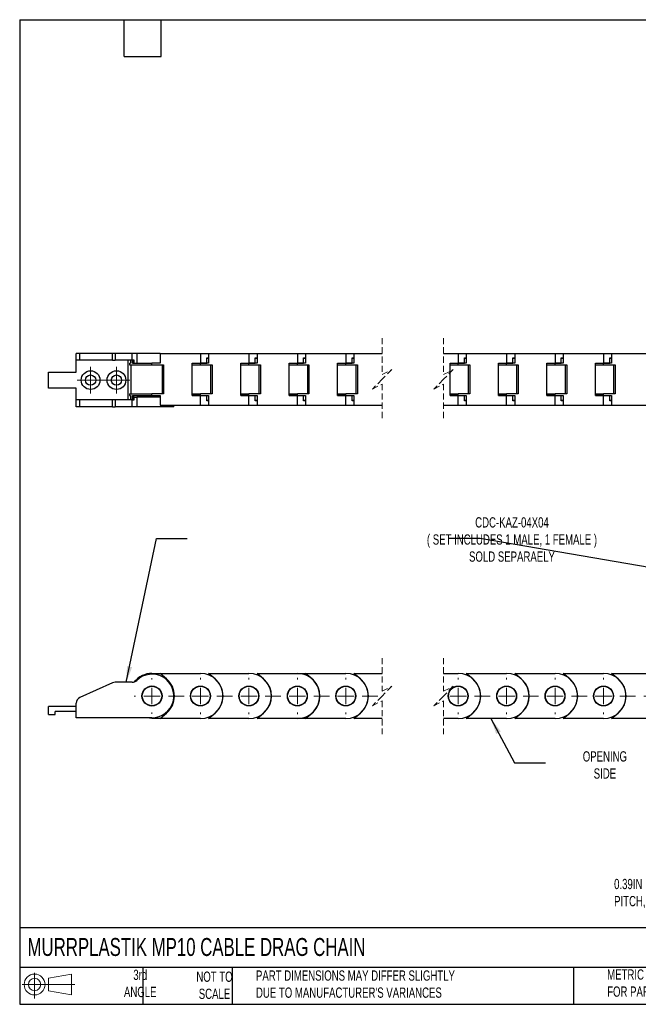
# Model space of a CAD drawing. Header units: millimetres. Extents: x 10 to 410, y 10 to 314.
# Tile 1 of 5: x 10 to 201, y 10 to 314. Entities that reach past the tile are written whole.
import ezdxf

# ---------------------------------------------------------------- set-up
doc = ezdxf.new("R2010")
doc.units = ezdxf.units.MM
doc.header["$LTSCALE"] = 1.5
doc.linetypes.add('CENTERX2', pattern=[20.32, 12.7, -2.54, 2.54, -2.54])
doc.linetypes.add('HIDDEN', pattern=[1.905, 1.27, -0.635])
doc.layers.add('TEXT', color=140, linetype='Continuous', lineweight=25)
doc.styles.add('SLDTEXTSTYLE0', font='TXT', dxfattribs={"width": 0.7})
doc.dimstyles.new('SLDDIMSTYLE3', dxfattribs={"dimtxt": 0.18, "dimasz": 4.953, "dimexe": 0, "dimexo": 0.0625, "dimgap": 0, "dimtad": 0, "dimtih": 1, "dimtoh": 1, "dimdec": 0, "dimrnd": 1e-09, "dimzin": 0, "dimdsep": 46, "dimtxsty": 'Standard', "dimsah": 1, "dimcen": 0.09, "dimadec": 0, "dimazin": 0, "dimtfac": 4.953, "dimtdec": 0, "dimtofl": 0, "dimtmove": 0, "dimatfit": 3, "dimfxl": 0, "dimfrac": 2, "dimtolj": 1, "dimtzin": 0, "dimarcsym": 0})

# ---------------------------------------------------------------- blocks, each defined once
blk = doc.blocks.new('Block11')
at = {"color": 7, "linetype": 'Continuous', "lineweight": 18}
for p, q in [((3.88, 7.97), (3.88, 0)), ((8.22, 6.25), (15.26, 7.55)), ((8.22, 2.39), (8.22, 6.25)), ((15.26, 7.55), (15.26, 1.1)), ((0, 4.32), (16.31, 4.32)), ((8.22, 2.39), (15.26, 1.1))]:
    blk.add_line(p, q, dxfattribs=at)
for radius in [3.23, 1.93]:
    blk.add_circle((3.88, 4.32), radius, dxfattribs=at)
blk = doc.blocks.new('Block12')
at = {"color": 7, "linetype": 'Continuous'}
blk.add_blockref('Block11', (0, 0), dxfattribs=at)
blk = doc.blocks.new('SW_CENTERMARKSYMBOL_1')
at = {"color": 0, "linetype": 'Continuous', "lineweight": 18}
for p, q in [((-60, 5.08), (-60, 5.54)), ((-45, 5.08), (-45, 5.54)), ((-30, 5.08), (-30, 5.54)), ((-15, 5.08), (-15, 5.54)), ((0, 5.08), (0, 5.54)), ((34.79, 5.08), (34.79, 5.54)), ((49.79, 5.08), (49.79, 5.54)), ((64.79, 5.08), (64.79, 5.54)), ((79.79, 5.08), (79.79, 5.54)), ((94.79, 5.08), (94.79, 5.54)), ((109.79, 5.08), (109.79, 5.54)), ((124.79, 5.08), (124.79, 5.54)), ((-65.08, 0), (-65.54, 0)), ((-60, 0), (-62.54, 0)), ((-60, 0), (-60, 2.54)), ((-60, 0), (-60, -2.54)), ((-60, 0), (-57.46, 0)), ((-45, 0), (-47.54, 0)), ((-45, 0), (-45, 2.54)), ((-45, 0), (-45, -2.54)), ((-45, 0), (-42.46, 0)), ((-30, 0), (-32.54, 0)), ((-30, 0), (-30, 2.54)), ((-30, 0), (-30, -2.54)), ((-30, 0), (-27.46, 0)), ((-15, 0), (-17.54, 0)), ((-15, 0), (-15, 2.54)), ((-15, 0), (-15, -2.54)), ((-15, 0), (-12.46, 0)), ((0, 0), (-2.54, 0)), ((0, 0), (0, 2.54)), ((0, 0), (0, -2.54)), ((0, 0), (2.54, 0)), ((34.79, 0), (32.25, 0)), ((34.79, 0), (34.79, 2.54)), ((34.79, 0), (34.79, -2.54)), ((34.79, 0), (37.33, 0)), ((49.79, 0), (47.25, 0)), ((49.79, 0), (49.79, 2.54)), ((49.79, 0), (49.79, -2.54)), ((49.79, 0), (52.33, 0)), ((64.79, 0), (62.25, 0)), ((64.79, 0), (64.79, 2.54)), ((64.79, 0), (64.79, -2.54)), ((64.79, 0), (67.33, 0)), ((79.79, 0), (77.25, 0)), ((79.79, 0), (79.79, 2.54)), ((79.79, 0), (79.79, -2.54)), ((79.79, 0), (82.33, 0)), ((94.79, 0), (92.25, 0)), ((94.79, 0), (94.79, 2.54)), ((94.79, 0), (94.79, -2.54)), ((94.79, 0), (97.33, 0)), ((109.79, 0), (107.25, 0)), ((109.79, 0), (109.79, 2.54)), ((109.79, 0), (109.79, -2.54)), ((109.79, 0), (112.33, 0)), ((124.79, 0), (122.25, 0)), ((124.79, 0), (124.79, 2.54)), ((124.79, 0), (124.79, -2.54)), ((124.79, 0), (127.33, 0)), ((129.87, 0), (130.33, 0)), ((-60, -5.08), (-60, -5.54)), ((-45, -5.08), (-45, -5.54)), ((-30, -5.08), (-30, -5.54)), ((-15, -5.08), (-15, -5.54)), ((0, -5.08), (0, -5.54)), ((34.79, -5.08), (34.79, -5.54)), ((49.79, -5.08), (49.79, -5.54)), ((64.79, -5.08), (64.79, -5.54)), ((79.79, -5.08), (79.79, -5.54)), ((94.79, -5.08), (94.79, -5.54)), ((109.79, -5.08), (109.79, -5.54)), ((124.79, -5.08), (124.79, -5.54))]:
    blk.add_line(p, q, dxfattribs=at)
at = {"color": 0, "linetype": 'CENTERX2', "lineweight": 18}
for p, q in [((-54.92, 0), (-50.08, 0)), ((-39.92, 0), (-35.08, 0)), ((-24.92, 0), (-20.08, 0)), ((-9.92, 0), (-5.08, 0)), ((5.08, 0), (9.92, 0)), ((39.87, 0), (44.71, 0)), ((54.87, 0), (59.71, 0)), ((69.87, 0), (74.71, 0)), ((84.87, 0), (89.71, 0)), ((99.87, 0), (104.71, 0)), ((114.87, 0), (119.71, 0))]:
    blk.add_line(p, q, dxfattribs=at)
blk = doc.blocks.new('SW_CENTERMARKSYMBOL_2')
at = {"color": 0, "linetype": 'Continuous', "lineweight": 18}
for p, q in [((-45, 5.08), (-45, 5.61)), ((-30, 5.08), (-30, 5.61)), ((-15, 5.08), (-15, 5.61)), ((0, 5.08), (0, 5.61)), ((34.79, 5.08), (34.79, 5.61)), ((49.79, 5.08), (49.79, 5.61)), ((64.79, 5.08), (64.79, 5.61)), ((79.79, 5.08), (79.79, 5.61)), ((94.79, 5.08), (94.79, 5.61)), ((109.79, 5.08), (109.79, 5.61)), ((124.79, 5.08), (124.79, 5.61)), ((139.79, 5.08), (139.79, 5.61)), ((-50.08, 0), (-50.61, 0)), ((-45, 0), (-47.54, 0)), ((-45, 0), (-45, 2.54)), ((-45, 0), (-45, -2.54)), ((-45, 0), (-42.46, 0)), ((-30, 0), (-32.54, 0)), ((-30, 0), (-30, 2.54)), ((-30, 0), (-30, -2.54)), ((-30, 0), (-27.46, 0)), ((-15, 0), (-17.54, 0)), ((-15, 0), (-15, 2.54)), ((-15, 0), (-15, -2.54)), ((-15, 0), (-12.46, 0)), ((0, 0), (-2.54, 0)), ((0, 0), (0, 2.54)), ((0, 0), (0, -2.54)), ((0, 0), (2.54, 0)), ((34.79, 0), (32.25, 0)), ((34.79, 0), (34.79, 2.54)), ((34.79, 0), (34.79, -2.54)), ((34.79, 0), (37.33, 0)), ((49.79, 0), (47.25, 0)), ((49.79, 0), (49.79, 2.54)), ((49.79, 0), (49.79, -2.54)), ((49.79, 0), (52.33, 0)), ((64.79, 0), (62.25, 0)), ((64.79, 0), (64.79, 2.54)), ((64.79, 0), (64.79, -2.54)), ((64.79, 0), (67.33, 0)), ((79.79, 0), (77.25, 0)), ((79.79, 0), (79.79, 2.54)), ((79.79, 0), (79.79, -2.54)), ((79.79, 0), (82.33, 0)), ((94.79, 0), (92.25, 0)), ((94.79, 0), (94.79, 2.54)), ((94.79, 0), (94.79, -2.54)), ((94.79, 0), (97.33, 0)), ((109.79, 0), (107.25, 0)), ((109.79, 0), (109.79, 2.54)), ((109.79, 0), (109.79, -2.54)), ((109.79, 0), (112.33, 0)), ((124.79, 0), (122.25, 0)), ((124.79, 0), (124.79, 2.54)), ((124.79, 0), (124.79, -2.54)), ((124.79, 0), (127.33, 0)), ((139.79, 0), (137.25, 0)), ((139.79, 0), (139.79, 2.54)), ((139.79, 0), (139.79, -2.54)), ((139.79, 0), (142.33, 0)), ((144.87, 0), (145.4, 0)), ((-45, -5.08), (-45, -5.61)), ((-30, -5.08), (-30, -5.61)), ((-15, -5.08), (-15, -5.61)), ((0, -5.08), (0, -5.61)), ((34.79, -5.08), (34.79, -5.61)), ((49.79, -5.08), (49.79, -5.61)), ((64.79, -5.08), (64.79, -5.61)), ((79.79, -5.08), (79.79, -5.61)), ((94.79, -5.08), (94.79, -5.61)), ((109.79, -5.08), (109.79, -5.61)), ((124.79, -5.08), (124.79, -5.61)), ((139.79, -5.08), (139.79, -5.61))]:
    blk.add_line(p, q, dxfattribs=at)
at = {"color": 0, "linetype": 'CENTERX2', "lineweight": 18}
for p, q in [((-39.92, 0), (-35.08, 0)), ((-24.92, 0), (-20.08, 0)), ((-9.92, 0), (-5.08, 0)), ((5.08, 0), (9.92, 0)), ((39.87, 0), (44.71, 0)), ((54.87, 0), (59.71, 0)), ((69.87, 0), (74.71, 0)), ((84.87, 0), (89.71, 0)), ((99.87, 0), (104.71, 0)), ((114.87, 0), (119.71, 0)), ((129.87, 0), (134.71, 0))]:
    blk.add_line(p, q, dxfattribs=at)
blk = doc.blocks.new('SW_CENTERMARKSYMBOL_3')
at = {"color": 0, "linetype": 'Continuous', "lineweight": 18}
for p, q in [((0, 2.54), (0, 4.14)), ((-2.54, 0), (-4.14, 0)), ((0, 0), (-2.54, 0)), ((0, 0), (0, 2.54)), ((0, 0), (0, -2.54)), ((0, 0), (2.54, 0)), ((2.54, 0), (4.14, 0)), ((0, -2.54), (0, -4.14))]:
    blk.add_line(p, q, dxfattribs=at)
blk = doc.blocks.new('SW_CENTERMARKSYMBOL_4')
at = {"color": 0, "linetype": 'Continuous', "lineweight": 18}
for p, q in [((0, 2.54), (0, 4.14)), ((-2.54, 0), (-4.14, 0)), ((0, 0), (-2.54, 0)), ((0, 0), (0, 2.54)), ((0, 0), (0, -2.54)), ((0, 0), (2.54, 0)), ((2.54, 0), (4.14, 0)), ((0, -2.54), (0, -4.14))]:
    blk.add_line(p, q, dxfattribs=at)

msp = doc.modelspace()

# ---------------------------------------------------------------- linework, layer by layer
at = {"color": 7, "linetype": 'HIDDEN', "lineweight": 18}
for p, q in [((121.73, 215.759), (121.73, 204.496)), ((140.78, 215.759), (140.78, 204.496)), ((121.73, 204.496), (124.73, 205.996)), ((124.73, 205.996), (121.73, 202.996)), ((140.78, 204.496), (143.78, 205.996)), ((143.78, 205.996), (140.78, 202.996)), ((121.73, 202.996), (118.73, 199.996)), ((118.73, 199.996), (121.73, 201.496)), ((121.73, 201.496), (121.73, 190.234)), ((140.78, 202.996), (137.78, 199.996)), ((137.78, 199.996), (140.78, 201.496)), ((140.78, 201.496), (140.78, 190.234)), ((121.73, 116.727), (121.73, 106.465)), ((140.78, 116.727), (140.78, 106.465)), ((121.73, 106.465), (124.73, 107.965)), ((124.73, 107.965), (121.73, 104.965)), ((140.78, 106.465), (143.78, 107.965)), ((143.78, 107.965), (140.78, 104.965)), ((121.73, 104.965), (118.73, 101.965)), ((140.78, 104.965), (137.78, 101.965)), ((118.73, 101.965), (121.73, 103.465)), ((121.73, 103.465), (121.73, 93.202)), ((137.78, 101.965), (140.78, 103.465)), ((140.78, 103.465), (140.78, 93.202))]:
    msp.add_line(p, q, dxfattribs=at)
for p, q in [((26.988, 208.896), (26.988, 210.996)), ((28.175, 210.996), (26.988, 210.996)), ((28.175, 208.896), (28.175, 210.996)), ((38.282, 210.996), (28.175, 210.996)), ((38.282, 208.896), (38.282, 210.996)), ((39.095, 210.996), (38.282, 210.996)), ((39.095, 210.996), (39.095, 208.896)), ((44.364, 210.996), (39.095, 210.996)), ((44.364, 208.896), (44.364, 210.996)), ((45.764, 210.996), (44.364, 210.996)), ((53.011, 210.996), (45.764, 210.996)), ((45.764, 210.996), (45.764, 207.996)), ((53.011, 210.996), (53.011, 207.996)), ((53.011, 210.996), (65.488, 210.996)), ((65.488, 210.996), (65.488, 208.046)), ((65.488, 210.996), (68.011, 210.996)), ((68.011, 210.996), (68.011, 207.996)), ((68.011, 210.996), (80.488, 210.996)), ((80.488, 210.996), (80.488, 208.046)), ((80.488, 210.996), (83.011, 210.996)), ((83.011, 210.996), (83.011, 207.996)), ((83.011, 210.996), (95.488, 210.996)), ((95.488, 210.996), (95.488, 208.046)), ((95.488, 210.996), (98.011, 210.996)), ((98.011, 210.996), (98.011, 207.996)), ((98.011, 210.996), (110.488, 210.996)), ((110.488, 210.996), (110.488, 208.046)), ((110.488, 210.996), (113.011, 210.996)), ((113.011, 210.996), (113.011, 207.996)), ((113.011, 210.996), (121.73, 210.996)), ((140.78, 210.996), (145.276, 210.996)), ((145.276, 210.996), (145.276, 208.046)), ((145.276, 210.996), (147.8, 210.996)), ((147.8, 210.996), (147.8, 207.996)), ((147.8, 210.996), (160.276, 210.996)), ((160.276, 210.996), (160.276, 208.046)), ((160.276, 210.996), (162.8, 210.996)), ((162.8, 210.996), (162.8, 207.996)), ((162.8, 210.996), (175.276, 210.996)), ((175.276, 210.996), (175.276, 208.046)), ((175.276, 210.996), (177.8, 210.996)), ((177.8, 210.996), (177.8, 207.996)), ((177.8, 210.996), (190.276, 210.996)), ((190.276, 210.996), (190.276, 208.046)), ((190.276, 210.996), (192.8, 210.996)), ((192.8, 210.996), (192.8, 207.996)), ((192.8, 210.996), (205.276, 210.996)), ((28.175, 208.896), (26.988, 208.896)), ((26.988, 205.246), (26.988, 208.896)), ((38.282, 208.896), (28.175, 208.896)), ((38.282, 208.896), (39.095, 208.896)), ((44.364, 208.896), (39.095, 208.896)), ((42.988, 208.896), (42.988, 196.596)), ((43.488, 207.996), (43.488, 207.496)), ((43.488, 207.996), (43.833, 207.996)), ((43.488, 207.496), (50.488, 207.496)), ((43.833, 208.896), (43.833, 207.996)), ((43.988, 198.496), (43.988, 207.496)), ((45.009, 208.896), (44.364, 208.896)), ((44.455, 208.896), (44.455, 207.996)), ((44.455, 207.996), (45.009, 207.996)), ((44.485, 207.996), (44.485, 208.896)), ((44.485, 207.996), (50.488, 207.996)), ((45.009, 207.996), (45.009, 208.896)), ((50.488, 207.496), (50.488, 207.996)), ((53.011, 207.996), (50.488, 207.996)), ((50.488, 207.496), (54.088, 207.496)), ((53.588, 207.496), (53.588, 198.496)), ((54.088, 207.496), (54.088, 198.496)), ((62.965, 208.046), (65.488, 208.046)), ((62.965, 197.946), (62.965, 208.046)), ((62.965, 207.996), (65.488, 207.996)), ((62.965, 207.496), (65.488, 207.496)), ((65.488, 208.046), (67.418, 208.046)), ((65.488, 207.496), (65.488, 207.996)), ((68.011, 207.996), (65.488, 207.996)), ((65.488, 207.496), (69.088, 207.496)), ((67.418, 209.696), (68.011, 209.696)), ((67.418, 208.046), (67.418, 209.696)), ((67.418, 209.596), (68.011, 209.596)), ((68.588, 207.496), (68.588, 198.496)), ((69.088, 207.496), (69.088, 198.496)), ((77.965, 208.046), (80.488, 208.046)), ((77.965, 197.946), (77.965, 208.046)), ((77.965, 207.996), (80.488, 207.996)), ((77.965, 207.496), (80.488, 207.496)), ((80.488, 208.046), (82.418, 208.046)), ((80.488, 207.496), (80.488, 207.996)), ((83.011, 207.996), (80.488, 207.996)), ((80.488, 207.496), (84.088, 207.496)), ((82.418, 209.696), (83.011, 209.696)), ((82.418, 208.046), (82.418, 209.696)), ((82.418, 209.596), (83.011, 209.596)), ((83.588, 207.496), (83.588, 198.496)), ((84.088, 207.496), (84.088, 198.496)), ((92.965, 208.046), (95.488, 208.046)), ((92.965, 197.946), (92.965, 208.046)), ((92.965, 207.996), (95.488, 207.996)), ((92.965, 207.496), (95.488, 207.496)), ((95.488, 208.046), (97.418, 208.046)), ((95.488, 207.496), (95.488, 207.996)), ((98.011, 207.996), (95.488, 207.996)), ((95.488, 207.496), (99.088, 207.496)), ((97.418, 209.696), (98.011, 209.696)), ((97.418, 208.046), (97.418, 209.696)), ((97.418, 209.596), (98.011, 209.596)), ((98.588, 207.496), (98.588, 198.496)), ((99.088, 207.496), (99.088, 198.496)), ((107.965, 208.046), (110.488, 208.046)), ((107.965, 197.946), (107.965, 208.046)), ((107.965, 207.996), (110.488, 207.996)), ((107.965, 207.496), (110.488, 207.496)), ((110.488, 208.046), (112.418, 208.046)), ((110.488, 207.496), (110.488, 207.996)), ((113.011, 207.996), (110.488, 207.996)), ((110.488, 207.496), (114.088, 207.496)), ((112.418, 209.696), (113.011, 209.696)), ((112.418, 208.046), (112.418, 209.696)), ((112.418, 209.596), (113.011, 209.596)), ((113.588, 207.496), (113.588, 198.496)), ((114.088, 207.496), (114.088, 198.496)), ((142.753, 208.046), (145.276, 208.046)), ((142.753, 197.946), (142.753, 208.046)), ((142.753, 207.996), (145.276, 207.996)), ((142.753, 207.496), (145.276, 207.496)), ((145.276, 208.046), (147.206, 208.046)), ((145.276, 207.496), (145.276, 207.996)), ((147.8, 207.996), (145.276, 207.996)), ((145.276, 207.496), (148.876, 207.496)), ((147.206, 209.696), (147.8, 209.696)), ((147.206, 208.046), (147.206, 209.696)), ((147.206, 209.596), (147.8, 209.596)), ((148.376, 207.496), (148.376, 198.496)), ((148.876, 207.496), (148.876, 198.496)), ((157.753, 208.046), (160.276, 208.046)), ((157.753, 197.946), (157.753, 208.046)), ((157.753, 207.996), (160.276, 207.996)), ((157.753, 207.496), (160.276, 207.496)), ((160.276, 208.046), (162.206, 208.046)), ((160.276, 207.496), (160.276, 207.996)), ((162.8, 207.996), (160.276, 207.996)), ((160.276, 207.496), (163.876, 207.496)), ((162.206, 209.696), (162.8, 209.696)), ((162.206, 208.046), (162.206, 209.696)), ((162.206, 209.596), (162.8, 209.596)), ((163.376, 207.496), (163.376, 198.496)), ((163.876, 207.496), (163.876, 198.496)), ((172.753, 208.046), (175.276, 208.046)), ((172.753, 197.946), (172.753, 208.046)), ((172.753, 207.996), (175.276, 207.996)), ((172.753, 207.496), (175.276, 207.496)), ((175.276, 208.046), (177.206, 208.046)), ((175.276, 207.496), (175.276, 207.996)), ((177.8, 207.996), (175.276, 207.996)), ((175.276, 207.496), (178.876, 207.496)), ((177.206, 209.696), (177.8, 209.696)), ((177.206, 208.046), (177.206, 209.696)), ((177.206, 209.596), (177.8, 209.596)), ((178.376, 207.496), (178.376, 198.496)), ((178.876, 207.496), (178.876, 198.496)), ((187.753, 208.046), (190.276, 208.046)), ((187.753, 197.946), (187.753, 208.046)), ((187.753, 207.996), (190.276, 207.996)), ((187.753, 207.496), (190.276, 207.496)), ((190.276, 208.046), (192.206, 208.046)), ((190.276, 207.496), (190.276, 207.996)), ((192.8, 207.996), (190.276, 207.996)), ((190.276, 207.496), (193.876, 207.496)), ((192.206, 209.696), (192.8, 209.696)), ((192.206, 208.046), (192.206, 209.696)), ((192.206, 209.596), (192.8, 209.596)), ((193.376, 207.496), (193.376, 198.496)), ((193.876, 207.496), (193.876, 198.496)), ((18.488, 200.246), (18.488, 205.246)), ((18.488, 205.246), (26.988, 205.246)), ((26.988, 200.246), (18.488, 200.246)), ((26.988, 196.596), (26.988, 200.246)), ((43.488, 198.496), (43.488, 197.996)), ((43.488, 198.496), (50.488, 198.496)), ((54.088, 198.496), (50.488, 198.496)), ((50.488, 197.996), (50.488, 198.496)), ((62.965, 198.496), (65.488, 198.496)), ((69.088, 198.496), (65.488, 198.496)), ((65.488, 197.996), (65.488, 198.496)), ((77.965, 198.496), (80.488, 198.496)), ((84.088, 198.496), (80.488, 198.496)), ((80.488, 197.996), (80.488, 198.496)), ((92.965, 198.496), (95.488, 198.496)), ((99.088, 198.496), (95.488, 198.496)), ((95.488, 197.996), (95.488, 198.496)), ((107.965, 198.496), (110.488, 198.496)), ((114.088, 198.496), (110.488, 198.496)), ((110.488, 197.996), (110.488, 198.496)), ((142.753, 198.496), (145.276, 198.496)), ((148.876, 198.496), (145.276, 198.496)), ((145.276, 197.996), (145.276, 198.496)), ((157.753, 198.496), (160.276, 198.496)), ((163.876, 198.496), (160.276, 198.496)), ((160.276, 197.996), (160.276, 198.496)), ((172.753, 198.496), (175.276, 198.496)), ((178.876, 198.496), (175.276, 198.496)), ((175.276, 197.996), (175.276, 198.496)), ((187.753, 198.496), (190.276, 198.496)), ((193.876, 198.496), (190.276, 198.496)), ((190.276, 197.996), (190.276, 198.496)), ((26.988, 194.496), (26.988, 196.596)), ((28.175, 196.596), (26.988, 196.596)), ((28.175, 194.496), (28.175, 196.596)), ((38.282, 196.596), (28.175, 196.596)), ((38.282, 194.496), (38.282, 196.596)), ((39.095, 196.596), (38.282, 196.596)), ((39.095, 196.596), (39.095, 194.496)), ((44.364, 196.596), (39.095, 196.596)), ((43.488, 197.996), (43.833, 197.996)), ((43.833, 197.996), (43.833, 196.596)), ((44.364, 194.496), (44.364, 196.596)), ((44.364, 196.596), (45.009, 196.596)), ((44.455, 197.496), (44.455, 196.596)), ((45.009, 197.496), (44.455, 197.496)), ((44.485, 196.596), (44.485, 197.996)), ((44.485, 197.996), (50.488, 197.996)), ((45.009, 196.596), (45.009, 197.496)), ((45.009, 197.496), (45.764, 197.496)), ((45.764, 197.496), (45.764, 194.496)), ((53.011, 197.496), (45.764, 197.496)), ((50.488, 197.996), (53.011, 197.996)), ((53.011, 197.996), (53.011, 194.996)), ((62.965, 197.996), (65.488, 197.996)), ((65.488, 197.946), (62.965, 197.946)), ((65.488, 197.996), (68.011, 197.996)), ((65.488, 194.996), (65.488, 197.946)), ((65.488, 197.946), (67.418, 197.946)), ((67.418, 196.296), (67.418, 197.946)), ((68.011, 196.396), (67.418, 196.396)), ((68.011, 196.296), (67.418, 196.296)), ((68.011, 197.996), (68.011, 194.996)), ((77.965, 197.996), (80.488, 197.996)), ((80.488, 197.946), (77.965, 197.946)), ((80.488, 197.996), (83.011, 197.996)), ((80.488, 194.996), (80.488, 197.946)), ((80.488, 197.946), (82.418, 197.946)), ((82.418, 196.296), (82.418, 197.946)), ((83.011, 196.396), (82.418, 196.396)), ((83.011, 196.296), (82.418, 196.296)), ((83.011, 197.996), (83.011, 194.996)), ((92.965, 197.996), (95.488, 197.996)), ((95.488, 197.946), (92.965, 197.946)), ((95.488, 197.996), (98.011, 197.996)), ((95.488, 194.996), (95.488, 197.946)), ((95.488, 197.946), (97.418, 197.946)), ((97.418, 196.296), (97.418, 197.946)), ((98.011, 196.396), (97.418, 196.396)), ((98.011, 196.296), (97.418, 196.296)), ((98.011, 197.996), (98.011, 194.996)), ((107.965, 197.996), (110.488, 197.996)), ((110.488, 197.946), (107.965, 197.946)), ((110.488, 197.996), (113.011, 197.996)), ((110.488, 194.996), (110.488, 197.946)), ((110.488, 197.946), (112.418, 197.946)), ((112.418, 196.296), (112.418, 197.946)), ((113.011, 196.396), (112.418, 196.396)), ((113.011, 196.296), (112.418, 196.296)), ((113.011, 197.996), (113.011, 194.996)), ((142.753, 197.996), (145.276, 197.996)), ((145.276, 197.946), (142.753, 197.946)), ((145.276, 197.996), (147.8, 197.996)), ((145.276, 194.996), (145.276, 197.946)), ((145.276, 197.946), (147.206, 197.946)), ((147.206, 196.296), (147.206, 197.946)), ((147.8, 196.396), (147.206, 196.396)), ((147.8, 196.296), (147.206, 196.296)), ((147.8, 197.996), (147.8, 194.996)), ((157.753, 197.996), (160.276, 197.996)), ((160.276, 197.946), (157.753, 197.946)), ((160.276, 197.996), (162.8, 197.996)), ((160.276, 194.996), (160.276, 197.946)), ((160.276, 197.946), (162.206, 197.946)), ((162.206, 196.296), (162.206, 197.946)), ((162.8, 196.396), (162.206, 196.396)), ((162.8, 196.296), (162.206, 196.296)), ((162.8, 197.996), (162.8, 194.996)), ((172.753, 197.996), (175.276, 197.996)), ((175.276, 197.946), (172.753, 197.946)), ((175.276, 197.996), (177.8, 197.996)), ((175.276, 194.996), (175.276, 197.946)), ((175.276, 197.946), (177.206, 197.946)), ((177.206, 196.296), (177.206, 197.946)), ((177.8, 196.396), (177.206, 196.396)), ((177.8, 196.296), (177.206, 196.296)), ((177.8, 197.996), (177.8, 194.996)), ((187.753, 197.996), (190.276, 197.996)), ((190.276, 197.946), (187.753, 197.946)), ((190.276, 197.996), (192.8, 197.996)), ((190.276, 194.996), (190.276, 197.946)), ((190.276, 197.946), (192.206, 197.946)), ((192.206, 196.296), (192.206, 197.946)), ((192.8, 196.396), (192.206, 196.396)), ((192.8, 196.296), (192.206, 196.296)), ((192.8, 197.996), (192.8, 194.996)), ((28.175, 194.496), (26.988, 194.496)), ((38.282, 194.496), (28.175, 194.496)), ((38.282, 194.496), (39.095, 194.496)), ((44.364, 194.496), (39.095, 194.496)), ((45.764, 194.496), (44.364, 194.496)), ((57.238, 194.496), (45.764, 194.496)), ((53.011, 194.996), (65.488, 194.996)), ((57.238, 194.496), (57.238, 194.996)), ((65.488, 194.996), (68.011, 194.996)), ((68.011, 194.996), (80.488, 194.996)), ((80.488, 194.996), (83.011, 194.996)), ((83.011, 194.996), (95.488, 194.996)), ((95.488, 194.996), (98.011, 194.996)), ((98.011, 194.996), (110.488, 194.996)), ((110.488, 194.996), (113.011, 194.996)), ((113.011, 194.996), (121.73, 194.996)), ((140.78, 194.996), (145.276, 194.996)), ((145.276, 194.996), (147.8, 194.996)), ((147.8, 194.996), (160.276, 194.996)), ((160.276, 194.996), (162.8, 194.996)), ((162.8, 194.996), (175.276, 194.996)), ((175.276, 194.996), (177.8, 194.996)), ((177.8, 194.996), (190.276, 194.996)), ((190.276, 194.996), (192.8, 194.996)), ((192.8, 194.996), (205.276, 194.996)), ((50.488, 111.965), (53.011, 111.965)), ((55.025, 110.23), (53.011, 111.965)), ((53.011, 111.965), (65.488, 111.965)), ((70.025, 110.23), (68.011, 111.965)), ((68.011, 111.965), (80.488, 111.965)), ((85.025, 110.23), (83.011, 111.965)), ((83.011, 111.965), (95.488, 111.965)), ((95.488, 111.965), (98.011, 111.965)), ((100.025, 110.23), (98.011, 111.965)), ((98.011, 111.965), (110.488, 111.965)), ((115.025, 110.23), (113.011, 111.965)), ((113.011, 111.965), (121.73, 111.965)), ((140.78, 111.965), (145.276, 111.965)), ((149.813, 110.23), (147.8, 111.965)), ((147.8, 111.965), (160.276, 111.965)), ((164.813, 110.23), (162.8, 111.965)), ((162.8, 111.965), (175.276, 111.965)), ((179.813, 110.23), (177.8, 111.965)), ((177.8, 111.965), (190.276, 111.965)), ((194.813, 110.23), (192.8, 111.965)), ((192.8, 111.965), (205.276, 111.965)), ((38.282, 109.042), (28.175, 104.542)), ((44.364, 109.215), (39.095, 109.215)), ((56.433, 108.565), (56.198, 108.565)), ((18.488, 99.215), (18.488, 101.715)), ((26.988, 101.715), (18.488, 101.715)), ((26.988, 98.215), (26.988, 102.715)), ((56.433, 101.365), (56.198, 101.365)), ((18.488, 99.215), (20.488, 99.215)), ((20.488, 99.215), (20.488, 100.215)), ((26.988, 100.215), (20.488, 100.215)), ((50.488, 98.215), (26.988, 98.215)), ((53.011, 97.965), (50.488, 97.965)), ((53.011, 97.965), (55.025, 99.7)), ((65.488, 97.965), (53.011, 97.965)), ((68.011, 97.965), (70.025, 99.7)), ((80.488, 97.965), (68.011, 97.965)), ((83.011, 97.965), (85.025, 99.7)), ((95.488, 97.965), (83.011, 97.965)), ((98.011, 97.965), (95.488, 97.965)), ((98.011, 97.965), (100.025, 99.7)), ((110.488, 97.965), (98.011, 97.965)), ((113.011, 97.965), (115.025, 99.7)), ((121.73, 97.965), (113.011, 97.965)), ((145.276, 97.965), (140.78, 97.965)), ((147.8, 97.965), (149.813, 99.7)), ((160.276, 97.965), (147.8, 97.965)), ((162.8, 97.965), (164.813, 99.7)), ((175.276, 97.965), (162.8, 97.965)), ((177.8, 97.965), (179.813, 99.7)), ((190.276, 97.965), (177.8, 97.965)), ((192.8, 97.965), (194.813, 99.7)), ((205.276, 97.965), (192.8, 97.965))]:
    msp.add_line(p, q)
at = {"flags": 128}
msp.add_lwpolyline([(50.488, 97.965), (48.853, 98.158), (48.634, 98.215)], dxfattribs=at)
for centre, radius in [((31.488, 202.746), 2.9), ((31.488, 202.746), 1.6), ((39.488, 202.746), 2.9), ((39.488, 202.746), 1.6), ((50.488, 104.965), 3.1), ((50.488, 104.965), 3), ((65.488, 104.965), 3.075), ((65.488, 104.965), 3), ((80.488, 104.965), 3.075), ((80.488, 104.965), 3), ((95.488, 104.965), 3.075), ((95.488, 104.965), 3), ((110.488, 104.965), 3.075), ((110.488, 104.965), 3), ((145.276, 104.965), 3.075), ((145.276, 104.965), 3), ((160.276, 104.965), 3.075), ((160.276, 104.965), 3), ((175.276, 104.965), 3.075), ((175.276, 104.965), 3), ((190.276, 104.965), 3.075), ((190.276, 104.965), 3)]:
    msp.add_circle(centre, radius)
for centre, radius, start, end in [((44.364, 111.215), 2, 270.00048, 314.41478), ((50.488, 104.965), 7, 90.00004, 141.50834), ((50.488, 104.965), 6.75, 269.99996, 134.4153), ((50.488, 104.965), 6.95, 310.74977, 49.25023), ((65.488, 104.965), 7, 270.00001, 89.99999), ((65.488, 104.965), 6.95, 310.75004, 49.24996), ((80.488, 104.965), 7, 270.00001, 89.99999), ((80.488, 104.965), 6.95, 310.75004, 49.24996), ((95.488, 104.965), 7, 270.00001, 89.99999), ((95.488, 104.965), 6.95, 310.75004, 49.24996), ((110.488, 104.965), 7, 270.00001, 89.99999), ((110.488, 104.965), 6.95, 310.75004, 49.24996), ((145.276, 104.965), 7, 270.00001, 89.99999), ((145.276, 104.965), 6.95, 310.75004, 49.24996), ((160.276, 104.965), 7, 270.00001, 89.99999), ((160.276, 104.965), 6.95, 310.75004, 49.24996), ((175.276, 104.965), 7, 270.00001, 89.99999), ((175.276, 104.965), 6.95, 310.74977, 49.25023), ((190.276, 104.965), 7, 270.00001, 89.99999), ((190.276, 104.965), 6.95, 310.74977, 49.25023), ((39.095, 107.215), 2, 89.99989, 113.99983), ((28.988, 102.715), 2, 114.00002, 180.00028)]:
    msp.add_arc(centre, radius, start, end)
at = {"layer": 'TEXT'}
for p, q in [((9.525, 314.325), (409.575, 314.325)), ((9.525, 314.325), (9.525, 9.525)), ((41.91, 302.895), (41.91, 314.325)), ((53.34, 302.895), (53.34, 314.325)), ((41.91, 302.895), (53.34, 302.895)), ((409.575, 33.189), (9.525, 33.189)), ((409.575, 20.955), (9.525, 20.955)), ((47.625, 20.955), (47.625, 9.525)), ((75.317, 20.955), (75.317, 9.525)), ((180.97, 20.955), (180.97, 9.525)), ((9.525, 9.525), (409.575, 9.525))]:
    msp.add_line(p, q, dxfattribs=at)

# ---------------------------------------------------------------- block references
at = {"color": 7, "linetype": 'Continuous', "lineweight": 0}
for name, p in [('SW_CENTERMARKSYMBOL_3', (31.488, 202.746)), ('SW_CENTERMARKSYMBOL_4', (39.488, 202.746)), ('SW_CENTERMARKSYMBOL_1', (110.488, 104.965)), ('SW_CENTERMARKSYMBOL_2', (110.488, 104.965))]:
    msp.add_blockref(name, p, dxfattribs=at)
at = {"layer": 'TEXT'}
msp.add_blockref('Block12', (10.257, 11.331), dxfattribs=at)

# ---------------------------------------------------------------- texts
at = {"color": 7, "linetype": 'Continuous', "lineweight": 0, "insert": (193.554, 48.355), "char_height": 3.175, "attachment_point": 1, "style": 'SLDTEXTSTYLE0'}
msp.add_mtext('0.39IN INSIDE HEIGHT, 0.35IN INSIDE WIDTH, 0.71IN BEND RADIUS, OUTSIDE OPENING, 0.59IN ^JPITCH, 1.6FT/0.5M LENGTH, BLACK. REQUIRES CDC-KAZ-04X04 BRACKET FOR MOUNTING.', dxfattribs=at)
at = {"layer": 'TEXT', "style": 'SLDTEXTSTYLE0'}
for s, insert, char_height, attachment_point in [('CDC-KAZ-04X04^J( SET INCLUDES 1 MALE, 1 FEMALE )^JSOLD SEPARAELY', (161.938, 160.297), 3.175, 2), ('CDC-KAZ-04X04^J( SET INCLUDES 1 MALE, 1 FEMALE )^JSOLD SEPARAELY', (161.938, 160.297), 3.175, 2), ('OPENING ^JSIDE', (190.709, 87.854), 3.175, 2), ('MURRPLASTIK MP10 CABLE DRAG CHAIN', (11.949, 30.048), 5.55625, 1), ('3rd^JANGLE', (46.849, 20.229), 3.175, 2), ('NOT TO^JSCALE', (69.834, 19.659), 3.175, 2), ("PART DIMENSIONS MAY DIFFER SLIGHTLY ^JDUE TO MANUFACTURER'S VARIANCES", (82.679, 20.02), 3.175, 1), ('METRIC UNITS USED ^JFOR PART DESIGN', (191.407, 20.343), 3.175, 1)]:
    msp.add_mtext(s, dxfattribs=dict(at, insert=insert, char_height=char_height, attachment_point=attachment_point))

# ---------------------------------------------------------------- leaders
at = {"layer": 'TEXT'}
for points in [[(42.526, 109.215), (51.837, 153.681), (61.362, 153.681)], [(227.074, 140.867), (152.05, 153.681), (142.525, 153.681)], [(155.422, 97.965), (162.743, 84.287), (172.268, 84.287)]]:
    msp.add_leader(points, dimstyle='SLDDIMSTYLE3', dxfattribs=at)

doc.saveas('drawing.dxf')
